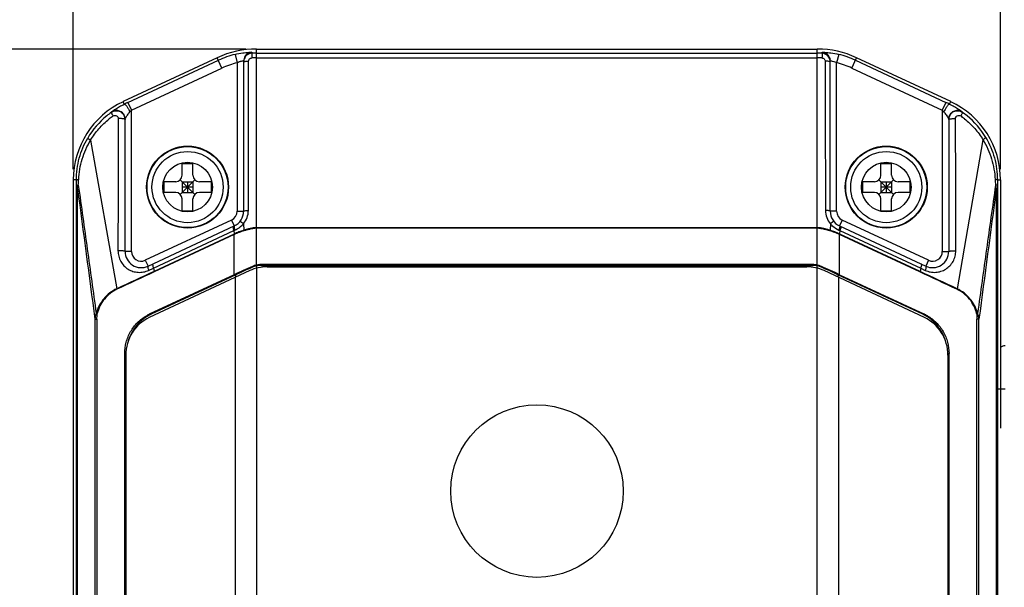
# Model space of a CAD drawing. Header units: millimetres. Extents: x 30 to 265, y 55 to 191.
# Tile 6 of 10: x 122 to 168, y 115 to 141. Entities that reach past the tile are written whole.
import ezdxf
from ezdxf.enums import TextEntityAlignment as Align

# ---------------------------------------------------------------- set-up
doc = ezdxf.new("R2010")
doc.units = ezdxf.units.MM
doc.header["$LTSCALE"] = 16.335
doc.layers.get('0').update_dxf_attribs({"linetype": 'CONTINUOUS'})
doc.layers.add('00_COMPONENTS', color=7, linetype='CONTINUOUS')
doc.layers.add('51__DRAFT_DIMS', color=7, linetype='CONTINUOUS')
doc.styles.get("Standard").update_dxf_attribs({"font": 'simfang.ttf'})
doc.dimstyles.new('DIMSTYLE_1', dxfattribs={"dimtxt": 3, "dimasz": 3, "dimexe": 2.5, "dimexo": 0.5, "dimgap": 0.75, "dimtad": 1, "dimdec": 0, "dimdsep": 46, "dimtxsty": 'Standard', "dimblk": '_FILLED', "dimblk1": '_FILLED', "dimblk2": '_FILLED', "dimcen": 0.09, "dimclrt": 3, "dimazin": 2, "dimtp": 0.3, "dimtm": 0.3, "dimtfac": 1, "dimtdec": 0, "dimtofl": 0, "dimtmove": 0, "dimatfit": 3, "dimldrblk": '_FILLED', "dimfxl": 1, "dimtolj": 1, "dimarcsym": 0})
doc.dimstyles.new('DIMSTYLE_2', dxfattribs={"dimtxt": 3, "dimasz": 3, "dimexe": 2.5, "dimexo": 0.5, "dimgap": 0.75, "dimtad": 1, "dimdsep": 46, "dimtxsty": 'Standard', "dimblk": '_FILLED', "dimblk1": '_FILLED', "dimblk2": '_FILLED', "dimcen": 0.09, "dimclrt": 3, "dimazin": 2, "dimtp": 0.3, "dimtm": 0.3, "dimtfac": 1, "dimtofl": 0, "dimtmove": 0, "dimatfit": 3, "dimldrblk": '_FILLED', "dimfxl": 1, "dimtolj": 1, "dimarcsym": 0})
doc.dimstyles.new('DIMSTYLE_6', dxfattribs={"dimtxt": 3, "dimasz": 3, "dimexe": 2.5, "dimexo": 0.5, "dimgap": 0.75, "dimtad": 1, "dimdec": 1, "dimdsep": 46, "dimtxsty": 'Standard', "dimblk": '_FILLED', "dimblk1": '_FILLED', "dimblk2": '_FILLED', "dimcen": 0.09, "dimclrt": 3, "dimazin": 2, "dimtp": 0.3, "dimtm": 0.3, "dimtfac": 1, "dimtdec": 1, "dimtofl": 0, "dimtmove": 0, "dimatfit": 3, "dimldrblk": '_FILLED', "dimfxl": 1, "dimtolj": 1, "dimarcsym": 0})

# ---------------------------------------------------------------- blocks, each defined once
blk = doc.blocks.new('_FILLED')
at = {"color": 0, "linetype": 'ByBlock'}
blk.add_solid([(0, 0), (-1, 0.167), (-1, -0.167)], dxfattribs=at)
blk = doc.blocks.new('*D1')
at = {"layer": '51__DRAFT_DIMS', "color": 4}
for p, q in [((124.427, 134.019), (124.427, 161.561)), ((197.327, 113.589), (197.327, 161.561)), ((124.427, 159.061), (160.877, 159.061)), ((197.327, 159.061), (160.877, 159.061))]:
    blk.add_line(p, q, dxfattribs=at)
at = {"layer": '51__DRAFT_DIMS', "color": 4, "xscale": 3, "yscale": 3, "zscale": 3, "rotation": 180}
blk.add_blockref('_FILLED', (124.427, 159.061), dxfattribs=at)
at = {"layer": '51__DRAFT_DIMS', "color": 4, "xscale": 3, "yscale": 3, "zscale": 3}
blk.add_blockref('_FILLED', (197.327, 159.061), dxfattribs=at)
at = {"layer": '51__DRAFT_DIMS', "color": 3}
blk.add_text('73', height=3, dxfattribs=at).set_placement((160.877, 159.811), align=Align.CENTER)
blk = doc.blocks.new('*D2')
at = {"layer": '51__DRAFT_DIMS', "color": 4}
for p, q in [((124.427, 134.019), (124.427, 149.826)), ((167.427, 134.019), (167.427, 149.826)), ((124.427, 147.326), (145.927, 147.326)), ((167.427, 147.326), (145.927, 147.326))]:
    blk.add_line(p, q, dxfattribs=at)
at = {"layer": '51__DRAFT_DIMS', "color": 4, "xscale": 3, "yscale": 3, "zscale": 3, "rotation": 180}
blk.add_blockref('_FILLED', (124.427, 147.326), dxfattribs=at)
at = {"layer": '51__DRAFT_DIMS', "color": 4, "xscale": 3, "yscale": 3, "zscale": 3}
blk.add_blockref('_FILLED', (167.427, 147.326), dxfattribs=at)
at = {"layer": '51__DRAFT_DIMS', "color": 3}
blk.add_text('43', height=3, dxfattribs=at).set_placement((145.927, 148.076), align=Align.CENTER)
blk = doc.blocks.new('*D7')
at = {"layer": '51__DRAFT_DIMS', "color": 4}
for p, q in [((132.427, 139.584), (111.484, 139.584)), ((113.984, 139.584), (113.984, 117.087)), ((113.984, 94.589), (113.984, 117.087)), ((132.427, 94.589), (111.484, 94.589))]:
    blk.add_line(p, q, dxfattribs=at)
at = {"layer": '51__DRAFT_DIMS', "color": 4, "xscale": 3, "yscale": 3, "zscale": 3}
for p, rotation in [((113.984, 139.584), 90), ((113.984, 94.589), 270)]:
    blk.add_blockref('_FILLED', p, dxfattribs=dict(at, rotation=rotation))
at = {"layer": '51__DRAFT_DIMS', "color": 3}
blk.add_text('45', height=3, rotation=90, dxfattribs=at).set_placement((113.234, 117.087), align=Align.CENTER)

msp = doc.modelspace()

# ---------------------------------------------------------------- linework, layer by layer
at = {"layer": '00_COMPONENTS', "color": 4}
for p, q in [((131.932, 139.337), (132.027, 138.949)), ((132.706, 139.433), (132.706, 139.386)), ((132.927, 129.568), (132.927, 139.584)), ((132.927, 139.392), (158.927, 139.392)), ((158.927, 129.568), (158.927, 139.584)), ((159.148, 139.386), (159.148, 139.433)), ((159.922, 139.337), (159.827, 138.949)), ((126.958, 137.107), (131.154, 139.064)), ((131.323, 138.701), (131.1, 139.179)), ((132.027, 138.949), (132.027, 132.066)), ((132.927, 139.179), (158.927, 139.179)), ((159.827, 132.066), (159.827, 138.949)), ((160.532, 138.701), (160.754, 139.179)), ((160.701, 139.064), (164.896, 137.107)), ((127.127, 136.745), (131.323, 138.701)), ((160.532, 138.701), (164.727, 136.745)), ((126.791, 137.029), (126.737, 137.145)), ((126.958, 137.107), (127.127, 136.745)), ((164.896, 137.107), (164.727, 136.745)), ((165.064, 137.029), (165.118, 137.145)), ((126.195, 136.653), (126.196, 136.662)), ((127.127, 130.2), (127.127, 136.745)), ((164.727, 136.745), (164.727, 130.2)), ((165.659, 136.662), (165.659, 136.653)), ((125.231, 135.36), (126.444, 128.471)), ((166.611, 135.38), (165.41, 128.471)), ((124.574, 133.519), (124.427, 133.519)), ((124.575, 133.27), (124.574, 133.519)), ((167.28, 133.519), (167.279, 133.27)), ((167.28, 133.519), (167.427, 133.519)), ((124.575, 133.108), (124.575, 133.27)), ((124.575, 98.589), (124.575, 133.108)), ((124.575, 133.108), (124.627, 133.108)), ((124.627, 133.108), (124.661, 133.281)), ((124.627, 98.589), (124.627, 133.108)), ((167.194, 133.281), (167.227, 133.108)), ((167.227, 133.108), (167.227, 98.589)), ((167.279, 133.108), (167.227, 133.108)), ((167.279, 133.27), (167.279, 133.108)), ((167.279, 133.108), (167.279, 98.589)), ((132.027, 132.066), (132.327, 132.066)), ((159.827, 132.066), (159.527, 132.066)), ((131.767, 131.658), (127.767, 129.793)), ((131.767, 131.658), (131.894, 131.386)), ((160.087, 131.658), (159.96, 131.386)), ((164.087, 129.793), (160.087, 131.658)), ((128.144, 129.429), (131.876, 131.169)), ((131.876, 131.169), (131.926, 131.191)), ((131.876, 131.169), (131.891, 131.011)), ((132.317, 131.484), (132.332, 131.18)), ((158.927, 131.303), (132.927, 131.303)), ((158.927, 131.276), (132.927, 131.276)), ((159.536, 131.486), (159.521, 131.181)), ((159.928, 131.191), (159.978, 131.169)), ((159.978, 131.169), (159.964, 131.011)), ((159.978, 131.169), (163.726, 129.422)), ((131.883, 131.008), (128.171, 129.277)), ((131.892, 130.985), (128.183, 129.255)), ((131.892, 129.123), (131.892, 130.985)), ((159.962, 129.123), (159.962, 130.985)), ((163.687, 129.248), (159.962, 130.985)), ((163.698, 129.27), (159.972, 131.008)), ((127.127, 130.2), (126.827, 130.2)), ((164.727, 130.2), (165.027, 130.2)), ((127.767, 129.793), (127.894, 129.521)), ((164.087, 129.793), (163.96, 129.521)), ((127.922, 129.325), (128.144, 129.429)), ((128.144, 129.429), (128.171, 129.277)), ((132.737, 129.506), (132.737, 129.471)), ((132.927, 129.533), (132.927, 98.589)), ((133.134, 129.589), (133.134, 129.554)), ((158.72, 129.554), (158.72, 129.589)), ((158.927, 98.589), (158.927, 129.533)), ((159.117, 129.471), (159.117, 129.506)), ((163.726, 129.422), (163.698, 129.27)), ((163.726, 129.422), (163.932, 129.325)), ((131.937, 128.998), (131.937, 98.589)), ((131.969, 129.013), (131.969, 129.123)), ((159.885, 129.123), (159.885, 129.013)), ((159.917, 128.998), (159.917, 98.589)), ((125.427, 127.057), (125.427, 98.589)), ((125.427, 127.057), (125.524, 127.057)), ((125.524, 127.057), (125.524, 98.589)), ((127.954, 127.287), (128.032, 127.287)), ((163.9, 127.287), (163.822, 127.287)), ((166.33, 98.589), (166.33, 127.057)), ((166.427, 127.057), (166.33, 127.057)), ((166.427, 98.589), (166.427, 127.057)), ((126.816, 125.463), (126.869, 125.463)), ((165.038, 125.463), (164.985, 125.463)), ((167.327, 123.828), (167.64, 123.828))]:
    msp.add_line(p, q, dxfattribs=at)
at = {"layer": '00_COMPONENTS', "color": 7}
for p, q in [((132.927, 139.584), (158.927, 139.584)), ((131.1, 139.179), (126.737, 137.145)), ((132.327, 139.034), (132.327, 132.066)), ((159.527, 132.066), (159.527, 139.034)), ((165.118, 137.145), (160.754, 139.179)), ((126.827, 130.2), (126.827, 136.336)), ((165.027, 136.336), (165.027, 130.2)), ((129.477, 133.734), (129.477, 134.284)), ((129.477, 134.284), (129.977, 134.284)), ((129.977, 133.734), (129.977, 134.284)), ((161.877, 133.734), (161.877, 134.284)), ((161.877, 134.284), (162.377, 134.284)), ((162.377, 133.734), (162.377, 134.284)), ((124.427, 133.519), (124.427, 98.589)), ((128.627, 133.434), (128.627, 132.934)), ((129.177, 133.434), (128.627, 133.434)), ((129.389, 132.846), (130.065, 133.522)), ((130.065, 132.846), (129.389, 133.522)), ((129.477, 133.434), (129.477, 132.934)), ((129.477, 133.434), (129.977, 133.434)), ((129.727, 133.434), (129.727, 132.934)), ((129.977, 133.434), (129.977, 132.934)), ((130.827, 133.434), (130.277, 133.434)), ((130.827, 133.434), (130.827, 132.934)), ((161.027, 133.434), (161.027, 132.934)), ((161.577, 133.434), (161.027, 133.434)), ((161.789, 132.846), (162.465, 133.522)), ((161.789, 133.522), (162.465, 132.846)), ((161.877, 133.434), (161.877, 132.934)), ((161.877, 133.434), (162.377, 133.434)), ((162.127, 133.434), (162.127, 132.934)), ((162.377, 133.434), (162.377, 132.934)), ((163.227, 133.434), (162.677, 133.434)), ((163.227, 133.434), (163.227, 132.934)), ((167.427, 133.519), (167.427, 122.009)), ((129.177, 132.934), (128.627, 132.934)), ((129.977, 133.184), (129.477, 133.184)), ((129.477, 132.934), (129.977, 132.934)), ((130.827, 132.934), (130.277, 132.934)), ((161.577, 132.934), (161.027, 132.934)), ((162.377, 133.184), (161.877, 133.184)), ((161.877, 132.934), (162.377, 132.934)), ((163.227, 132.934), (162.677, 132.934)), ((129.477, 132.084), (129.477, 132.634)), ((129.977, 132.084), (129.977, 132.634)), ((161.877, 132.084), (161.877, 132.634)), ((162.377, 132.084), (162.377, 132.634)), ((129.477, 132.084), (129.977, 132.084)), ((161.877, 132.084), (162.377, 132.084)), ((127.894, 129.521), (131.894, 131.386)), ((159.96, 131.386), (163.96, 129.521)), ((132.61, 129.311), (127.952, 127.139)), ((158.72, 129.589), (133.134, 129.589)), ((133.134, 129.554), (158.72, 129.554)), ((133.413, 129.489), (158.441, 129.489)), ((163.902, 127.139), (159.244, 129.311)), ((131.892, 129.123), (127.954, 127.287)), ((131.969, 129.123), (128.032, 127.287)), ((163.822, 127.287), (159.885, 129.123)), ((159.962, 129.123), (163.9, 127.287)), ((126.816, 98.589), (126.816, 125.463)), ((126.866, 125.392), (126.866, 98.589)), ((164.988, 125.392), (164.988, 98.589)), ((165.038, 98.589), (165.038, 125.463))]:
    msp.add_line(p, q, dxfattribs=at)
for centre, radius in [((129.727, 133.184), 1.9), ((129.727, 133.184), 1.877), ((129.727, 133.184), 1.65), ((162.127, 133.184), 1.9), ((162.127, 133.184), 1.877), ((162.127, 133.184), 1.65), ((145.928, 119.089), 4)]:
    msp.add_circle(centre, radius, dxfattribs=at)
at = {"layer": '00_COMPONENTS', "color": 4}
for centre in [(129.727, 133.184), (162.127, 133.184)]:
    msp.add_circle(centre, 1.15, dxfattribs=at)
at = {"layer": '00_COMPONENTS', "color": 7}
for centre, radius, start, end in [((132.927, 135.26), 4.324, 90, 115), ((132.727, 138.987), 0.4, 93.0792, 180.0426), ((158.927, 135.26), 4.324, 65, 90), ((159.127, 138.987), 0.4, 359.9573, 86.9208), ((132.725, 139.033), 0.398, 172.6923, 179.9777), ((159.129, 139.033), 0.398, 0.0221, 7.3076), ((128.427, 133.519), 4, 115, 180), ((163.427, 133.519), 4, 0, 65), ((126.427, 136.336), 0.4, 0.0202, 34.1704), ((128.409, 133.521), 3.836, 129.3429, 149.6743), ((165.427, 136.325), 0.4, 174.1737, 179.9863), ((165.431, 136.324), 0.404, 161.9655, 174.1806), ((163.445, 133.521), 3.836, 30.6926, 50.6736), ((129.177, 133.734), 0.3, 270, 360), ((130.277, 133.734), 0.3, 180, 270), ((161.577, 133.734), 0.3, 270, 360), ((162.677, 133.734), 0.3, 180, 270), ((129.177, 132.634), 0.3, 0, 90), ((130.277, 132.634), 0.3, 90, 180), ((161.577, 132.634), 0.3, 0, 90), ((162.677, 132.634), 0.3, 90, 180), ((131.577, 132.066), 0.75, 295.0024, 360), ((160.277, 132.066), 0.75, 180, 244.9976), ((127.577, 130.2), 0.75, 180, 295.0024), ((164.277, 130.2), 0.75, 244.9976, 360), ((133.413, 127.589), 1.9, 90, 115.0024), ((133.131, 128.613), 0.976, 102.0446, 113.7784), ((133.131, 128.579), 0.975, 103.9969, 113.8031), ((133.128, 128.588), 0.966, 102.017, 103.979), ((158.441, 127.589), 1.9, 64.9976, 90), ((158.723, 128.613), 0.976, 66.2216, 77.9554), ((158.726, 128.588), 0.966, 76.5656, 77.9833), ((158.724, 128.579), 0.975, 66.1975, 76.5449), ((128.762, 125.556), 1.91, 117.1249, 119.5315), ((128.756, 125.569), 1.895, 115.6143, 117.1238), ((128.843, 125.55), 1.917, 119.1954, 119.5299), ((128.84, 125.555), 1.911, 117.6974, 119.196), ((128.752, 125.577), 1.886, 115.0025, 115.6136), ((128.833, 125.569), 1.895, 115.0052, 117.6992), ((163.021, 125.569), 1.895, 62.3008, 64.9948), ((163.102, 125.577), 1.886, 64.3864, 64.9975), ((163.014, 125.555), 1.911, 60.804, 62.3026), ((163.098, 125.569), 1.895, 62.8762, 64.3857), ((163.011, 125.55), 1.917, 60.4701, 60.8046), ((163.092, 125.556), 1.91, 60.4685, 62.8751), ((167.627, 125.526), 0.3, 87.5, 131.8931)]:
    msp.add_arc(centre, radius, start, end, dxfattribs=at)
at = {"layer": '00_COMPONENTS', "color": 4}
for centre, radius, start, end in [((132.927, 135.26), 4.197, 103.7126, 115), ((132.727, 139.033), 0.4, 114.7674, 153.2079), ((132.927, 135.188), 4.204, 89.9998, 93.0188), ((158.927, 135.188), 4.204, 86.9811, 90.0002), ((159.127, 139.033), 0.4, 28.7862, 65.2316), ((158.927, 135.26), 4.197, 65, 76.2874), ((132.927, 135.26), 3.797, 103.7125, 115), ((132.927, 134.888), 4.291, 90.0008, 92.9288), ((158.927, 134.888), 4.291, 87.0713, 89.9991), ((158.927, 135.26), 3.797, 65, 76.2875), ((140.315, 108.459), 31.609, 114.9971, 115.3325), ((151.358, 108.075), 32.034, 64.6697, 65.0006), ((128.411, 133.519), 3.839, 125.2627, 129.3431), ((126.427, 136.336), 0.4, 34.1704, 125.3456), ((137.523, 127.189), 14.121, 137.4106, 137.8428), ((154.331, 127.188), 14.121, 42.1578, 42.5899), ((165.427, 136.336), 0.4, 54.6428, 166.047), ((163.443, 133.519), 3.838, 50.6735, 54.738), ((128.395, 133.468), 3.686, 125.1112, 128.7406), ((165.425, 136.336), 0.398, 172.9785, 179.9799), ((165.431, 136.335), 0.404, 166.0958, 172.9873), ((163.46, 133.469), 3.684, 51.3592, 54.8934), ((131.577, 132.066), 0.45, 295.0024, 360), ((160.277, 132.066), 0.45, 180, 244.9976), ((132.827, 131.554), 0.971, 199.838, 201.9112), ((133.538, 131.538), 1.258, 196.546, 197.7441), ((158.311, 131.54), 1.262, 342.277, 343.4717), ((159.027, 131.553), 0.971, 338.0828, 340.1574), ((131.601, 131.611), 0.666, 295.0158, 295.7785), ((132.559, 131.276), 0.728, 201.6345, 203.5302), ((132.571, 131.292), 0.736, 202.3975, 204.2809), ((131.627, 131.58), 0.651, 294.012, 294.7558), ((159.283, 131.292), 0.737, 335.7188, 337.602), ((160.227, 131.58), 0.65, 245.2444, 245.988), ((159.295, 131.276), 0.728, 336.4698, 338.3653), ((160.253, 131.611), 0.666, 244.2217, 244.9842), ((127.577, 130.2), 0.45, 180, 295.0024), ((164.277, 130.2), 0.45, 244.9976, 360), ((128.85, 129.545), 0.727, 201.5458, 203.49), ((163.02, 129.538), 0.727, 336.4897, 338.4342), ((127.121, 128.741), 0.729, 201.7119, 203.5415), ((164.733, 128.741), 0.729, 336.4594, 338.288), ((126.055, 129.712), 2.447, 256.6045, 257.908), ((165.799, 129.713), 2.449, 282.095, 283.3974)]:
    msp.add_arc(centre, radius, start, end, dxfattribs=at)
at = {"layer": '00_COMPONENTS', "color": 7}
for centre, major_axis, ratio, start_param, end_param in [((132.927, 129.123), (3.996, 1.759), 0.09785, 7.858427, 8.07274), ((132.927, 129.123), (3.697, 1.627), 0.09785, 1.579095, 1.789555), ((133.134, 128.583), (0, 1.007), 0.993272, 0, 0.208353), ((133.134, 128.548), (0, -1.007), 0.993272, 3.141593, 3.349946), ((158.72, 128.583), (0, 1.007), 0.993272, -0.208353, 0), ((158.72, 128.548), (0, 1.007), 0.993272, -0.208353, 0), ((158.927, 129.123), (3.996, -1.759), 0.09785, 7.635223, 7.849536), ((158.927, 129.123), (3.697, -1.627), 0.09785, 1.352038, 1.562497), ((128.701, 125.392), (0, 1.914), 0.958965, 6.703726, 7.853982), ((163.153, 125.392), (0, 1.914), 0.958965, 4.712389, 5.862645)]:
    msp.add_ellipse(centre, major_axis=major_axis, ratio=ratio, start_param=start_param, end_param=end_param, dxfattribs=at)
at = {"layer": '00_COMPONENTS', "color": 4}
for points, knots in [([(131.932, 139.337), (132.048, 139.366), (132.259, 139.407), (132.473, 139.429), (132.569, 139.434)], [0, 0, 0, 0, 0.555138, 1, 1, 1, 1]), ([(132.569, 139.434), (132.588, 139.435), (132.616, 139.436), (132.649, 139.436), (132.669, 139.436), (132.684, 139.436), (132.696, 139.435), (132.702, 139.434), (132.706, 139.434), (132.706, 139.433)], [0, 0, 0, 0, 0.422951, 0.594505, 0.737365, 0.850014, 0.931367, 0.981054, 1, 1, 1, 1]), ([(132.706, 139.386), (132.705, 139.386), (132.705, 139.384), (132.704, 139.381), (132.704, 139.375), (132.703, 139.365), (132.703, 139.347), (132.703, 139.322), (132.704, 139.29), (132.705, 139.24), (132.707, 139.201), (132.708, 139.173)], [0, 0, 0, 0, 0.008105, 0.024606, 0.049629, 0.083034, 0.174216, 0.29573, 0.443871, 0.614654, 1, 1, 1, 1]), ([(159.148, 139.386), (159.149, 139.386), (159.149, 139.384), (159.15, 139.381), (159.15, 139.375), (159.151, 139.365), (159.151, 139.347), (159.151, 139.322), (159.151, 139.29), (159.149, 139.24), (159.148, 139.201), (159.146, 139.173)], [0, 0, 0, 0, 0.008104, 0.024605, 0.049628, 0.083033, 0.174215, 0.295729, 0.44387, 0.614653, 1, 1, 1, 1]), ([(159.148, 139.433), (159.148, 139.434), (159.152, 139.434), (159.158, 139.435), (159.168, 139.436), (159.183, 139.436), (159.201, 139.436), (159.232, 139.436), (159.258, 139.435), (159.276, 139.434)], [0, 0, 0, 0, 0.019057, 0.068616, 0.149739, 0.262118, 0.404754, 0.576246, 1, 1, 1, 1]), ([(159.276, 139.434), (159.372, 139.43), (159.589, 139.408), (159.804, 139.366), (159.922, 139.337)], [0, 0, 0, 0, 0.441883, 1, 1, 1, 1]), ([(132.027, 138.949), (132.062, 138.969), (132.114, 138.994), (132.185, 139.018), (132.231, 139.029), (132.27, 139.035), (132.299, 139.038), (132.317, 139.037), (132.325, 139.036), (132.327, 139.034), (132.327, 139.034)], [0, 0, 0, 0, 0.376188, 0.549131, 0.701876, 0.827395, 0.920484, 0.977856, 0.992864, 1, 1, 1, 1]), ([(132.327, 138.987), (132.327, 138.989), (132.333, 138.996), (132.355, 139.004), (132.377, 139.009), (132.394, 139.011)], [0, 0, 0, 0, 0.109933, 0.307473, 1, 1, 1, 1]), ([(132.394, 139.011), (132.419, 139.015), (132.473, 139.021), (132.528, 139.023), (132.558, 139.023)], [0, 0, 0, 0, 0.455666, 1, 1, 1, 1]), ([(132.558, 139.023), (132.558, 139.042), (132.566, 139.081), (132.6, 139.13), (132.65, 139.163), (132.688, 139.172), (132.708, 139.173)], [0, 0, 0, 0, 0.248712, 0.498578, 0.749192, 1, 1, 1, 1]), ([(159.146, 139.173), (159.166, 139.172), (159.204, 139.163), (159.254, 139.13), (159.288, 139.081), (159.296, 139.042), (159.296, 139.023)], [0, 0, 0, 0, 0.250877, 0.501521, 0.751359, 1, 1, 1, 1]), ([(159.46, 139.011), (159.436, 139.015), (159.381, 139.021), (159.326, 139.023), (159.296, 139.023)], [0, 0, 0, 0, 0.455663, 1, 1, 1, 1]), ([(159.527, 138.987), (159.527, 138.989), (159.521, 138.996), (159.499, 139.004), (159.477, 139.009), (159.46, 139.011)], [0, 0, 0, 0, 0.109934, 0.307474, 1, 1, 1, 1]), ([(159.527, 139.034), (159.527, 139.035), (159.535, 139.037), (159.545, 139.038), (159.567, 139.037), (159.582, 139.035), (159.591, 139.034)], [0, 0, 0, 0, 0.074521, 0.265182, 0.575729, 1, 1, 1, 1]), ([(159.591, 139.034), (159.608, 139.032), (159.691, 139.015), (159.769, 138.982), (159.827, 138.949)], [0, 0, 0, 0, 0.202867, 1, 1, 1, 1]), ([(126.196, 136.662), (126.196, 136.663), (126.197, 136.664), (126.199, 136.667), (126.204, 136.671), (126.213, 136.679), (126.227, 136.691), (126.249, 136.708), (126.277, 136.728), (126.308, 136.751), (126.344, 136.775), (126.399, 136.812), (126.474, 136.859), (126.572, 136.917), (126.678, 136.974), (126.752, 137.011), (126.791, 137.029)], [0, 0, 0, 0, 0.002794, 0.008404, 0.016838, 0.028027, 0.058327, 0.098398, 0.147048, 0.203071, 0.265433, 0.333301, 0.482411, 0.645605, 0.819287, 1, 1, 1, 1]), ([(126.791, 137.029), (126.797, 137.031), (126.816, 137.027), (126.842, 137.007), (126.873, 136.975), (126.908, 136.931), (126.946, 136.875), (126.998, 136.787), (127.033, 136.716), (127.055, 136.666)], [0, 0, 0, 0, 0.044764, 0.113937, 0.211698, 0.336046, 0.483007, 0.647161, 1, 1, 1, 1]), ([(165.064, 137.029), (165.057, 137.031), (165.038, 137.027), (165.012, 137.007), (164.981, 136.975), (164.946, 136.931), (164.908, 136.875), (164.856, 136.787), (164.821, 136.716), (164.799, 136.666)], [0, 0, 0, 0, 0.044766, 0.11394, 0.211701, 0.336047, 0.483008, 0.647161, 1, 1, 1, 1]), ([(165.064, 137.029), (165.102, 137.011), (165.176, 136.974), (165.282, 136.916), (165.38, 136.859), (165.456, 136.812), (165.51, 136.775), (165.546, 136.751), (165.577, 136.728), (165.605, 136.708), (165.627, 136.691), (165.641, 136.679), (165.65, 136.671), (165.655, 136.667), (165.657, 136.664), (165.658, 136.663), (165.659, 136.662)], [0, 0, 0, 0, 0.180725, 0.354446, 0.517692, 0.666777, 0.734635, 0.796985, 0.85298, 0.90161, 0.941672, 0.97197, 0.98316, 0.991594, 0.997205, 1, 1, 1, 1]), ([(126.195, 136.653), (126.193, 136.651), (126.192, 136.645), (126.196, 136.626), (126.211, 136.591), (126.239, 136.541), (126.262, 136.503), (126.275, 136.483)], [0, 0, 0, 0, 0.036683, 0.098775, 0.307908, 0.618538, 1, 1, 1, 1]), ([(126.195, 136.653), (126.225, 136.674), (126.291, 136.708), (126.434, 136.738), (126.62, 136.7), (126.759, 136.569), (126.817, 136.435), (126.827, 136.361), (126.827, 136.325)], [0, 0, 0, 0, 0.125938, 0.25161, 0.500076, 0.748576, 0.874194, 1, 1, 1, 1]), ([(126.853, 136.387), (126.879, 136.433), (126.942, 136.53), (127.014, 136.62), (127.055, 136.666)], [0, 0, 0, 0, 0.460489, 1, 1, 1, 1]), ([(164.799, 136.666), (164.815, 136.649), (164.874, 136.58), (164.928, 136.505), (164.964, 136.449)], [0, 0, 0, 0, 0.264038, 1, 1, 1, 1]), ([(165.047, 136.449), (165.066, 136.508), (165.133, 136.619), (165.297, 136.72), (165.489, 136.737), (165.609, 136.689), (165.659, 136.653)], [0, 0, 0, 0, 0.250526, 0.500344, 0.749966, 1, 1, 1, 1]), ([(165.659, 136.653), (165.661, 136.651), (165.662, 136.645), (165.658, 136.626), (165.643, 136.591), (165.616, 136.541), (165.592, 136.503), (165.579, 136.483)], [0, 0, 0, 0, 0.036669, 0.098756, 0.307894, 0.618534, 1, 1, 1, 1]), ([(125.231, 135.36), (125.343, 135.548), (125.602, 135.902), (125.918, 136.206), (126.088, 136.343)], [0, 0, 0, 0, 0.500714, 1, 1, 1, 1]), ([(126.275, 136.483), (126.298, 136.499), (126.352, 136.518), (126.436, 136.5), (126.498, 136.442), (126.514, 136.386), (126.514, 136.359)], [0, 0, 0, 0, 0.252648, 0.500455, 0.748025, 1, 1, 1, 1]), ([(126.514, 136.359), (126.512, 135.849), (126.505, 133.806), (126.501, 131.763), (126.5, 130.23)], [0, 0, 0, 0, 0.249765, 1, 1, 1, 1]), ([(126.782, 136.345), (126.765, 136.348), (126.725, 136.354), (126.636, 136.36), (126.564, 136.361), (126.514, 136.359)], [0, 0, 0, 0, 0.196364, 0.443555, 1, 1, 1, 1]), ([(126.827, 136.325), (126.827, 136.327), (126.823, 136.332), (126.808, 136.339), (126.793, 136.343), (126.782, 136.345)], [0, 0, 0, 0, 0.119404, 0.317192, 1, 1, 1, 1]), ([(126.827, 136.336), (126.827, 136.338), (126.83, 136.344), (126.835, 136.354), (126.843, 136.369), (126.849, 136.38), (126.853, 136.387)], [0, 0, 0, 0, 0.105579, 0.323174, 0.627923, 1, 1, 1, 1]), ([(164.964, 136.449), (164.978, 136.427), (164.996, 136.396), (165.016, 136.36), (165.024, 136.345), (165.026, 136.339)], [0, 0, 0, 0, 0.61797, 0.852678, 1, 1, 1, 1]), ([(165.026, 136.339), (165.026, 136.339), (165.027, 136.338), (165.027, 136.337), (165.027, 136.336)], [0, 0, 0, 0, 0.344519, 1, 1, 1, 1]), ([(165.027, 136.325), (165.027, 136.327), (165.031, 136.332), (165.046, 136.339), (165.061, 136.343), (165.072, 136.345)], [0, 0, 0, 0, 0.119369, 0.317148, 1, 1, 1, 1]), ([(165.072, 136.345), (165.089, 136.348), (165.129, 136.354), (165.218, 136.36), (165.29, 136.361), (165.34, 136.359)], [0, 0, 0, 0, 0.19635, 0.44353, 1, 1, 1, 1]), ([(165.34, 136.359), (165.34, 136.386), (165.356, 136.442), (165.419, 136.5), (165.502, 136.518), (165.557, 136.499), (165.579, 136.483)], [0, 0, 0, 0, 0.252581, 0.500345, 0.747972, 1, 1, 1, 1]), ([(165.354, 130.23), (165.354, 130.741), (165.352, 132.784), (165.346, 134.827), (165.34, 136.359)], [0, 0, 0, 0, 0.250177, 1, 1, 1, 1]), ([(165.761, 136.347), (165.929, 136.212), (166.242, 135.913), (166.499, 135.564), (166.611, 135.38)], [0, 0, 0, 0, 0.499268, 1, 1, 1, 1]), ([(124.574, 133.519), (124.574, 133.857), (124.663, 134.536), (124.928, 135.167), (125.099, 135.458)], [0, 0, 0, 0, 0.500119, 1, 1, 1, 1]), ([(124.679, 133.535), (124.686, 133.695), (124.722, 134.015), (124.833, 134.485), (125, 134.938), (125.148, 135.223), (125.231, 135.36)], [0, 0, 0, 0, 0.250176, 0.500369, 0.75035, 1, 1, 1, 1]), ([(125.099, 135.458), (125.098, 135.456), (125.101, 135.452), (125.108, 135.445), (125.119, 135.436), (125.134, 135.424), (125.154, 135.41), (125.186, 135.389), (125.212, 135.372), (125.231, 135.36)], [0, 0, 0, 0, 0.02845, 0.086465, 0.175062, 0.292977, 0.437797, 0.606819, 1, 1, 1, 1]), ([(166.743, 135.479), (166.743, 135.478), (166.74, 135.473), (166.734, 135.466), (166.723, 135.457), (166.707, 135.445), (166.688, 135.431), (166.656, 135.409), (166.63, 135.392), (166.611, 135.38)], [0, 0, 0, 0, 0.028587, 0.086666, 0.175296, 0.293223, 0.438033, 0.607016, 1, 1, 1, 1]), ([(166.611, 135.38), (166.696, 135.242), (166.848, 134.954), (167.018, 134.496), (167.131, 134.021), (167.168, 133.697), (167.176, 133.535)], [0, 0, 0, 0, 0.24963, 0.499604, 0.749802, 1, 1, 1, 1]), ([(166.743, 135.479), (166.917, 135.185), (167.189, 134.548), (167.28, 133.861), (167.28, 133.519)], [0, 0, 0, 0, 0.499853, 1, 1, 1, 1]), ([(124.574, 133.519), (124.575, 133.52), (124.578, 133.522), (124.583, 133.524), (124.592, 133.526), (124.61, 133.529), (124.639, 133.532), (124.664, 133.534), (124.679, 133.535)], [0, 0, 0, 0, 0.030944, 0.088446, 0.174637, 0.289216, 0.598387, 1, 1, 1, 1]), ([(167.28, 133.519), (167.279, 133.52), (167.276, 133.522), (167.271, 133.524), (167.262, 133.526), (167.244, 133.529), (167.215, 133.532), (167.19, 133.534), (167.176, 133.535)], [0, 0, 0, 0, 0.030945, 0.088446, 0.174635, 0.289211, 0.598379, 1, 1, 1, 1]), ([(124.575, 133.27), (124.575, 133.271), (124.578, 133.272), (124.582, 133.274), (124.59, 133.275), (124.604, 133.277), (124.628, 133.279), (124.649, 133.28), (124.661, 133.281)], [0, 0, 0, 0, 0.028935, 0.085309, 0.170601, 0.284481, 0.59374, 1, 1, 1, 1]), ([(124.661, 133.281), (124.802, 132.29), (125.078, 130.307), (125.352, 128.323), (125.488, 127.331)], [0, 0, 0, 0, 0.499907, 1, 1, 1, 1]), ([(167.194, 133.281), (167.053, 132.29), (166.776, 130.307), (166.502, 128.323), (166.366, 127.331)], [0, 0, 0, 0, 0.499907, 1, 1, 1, 1]), ([(167.279, 133.27), (167.279, 133.271), (167.276, 133.272), (167.272, 133.273), (167.264, 133.275), (167.25, 133.277), (167.226, 133.279), (167.205, 133.28), (167.194, 133.281)], [0, 0, 0, 0, 0.028844, 0.085188, 0.170473, 0.284358, 0.593659, 1, 1, 1, 1]), ([(132.317, 131.484), (132.388, 131.57), (132.505, 131.766), (132.546, 131.991), (132.547, 132.102)], [0, 0, 0, 0, 0.501688, 1, 1, 1, 1]), ([(132.327, 132.066), (132.327, 132.068), (132.333, 132.074), (132.354, 132.083), (132.398, 132.092), (132.466, 132.099), (132.518, 132.101), (132.547, 132.102)], [0, 0, 0, 0, 0.033947, 0.094308, 0.305438, 0.6207, 1, 1, 1, 1]), ([(159.527, 132.066), (159.527, 132.068), (159.521, 132.074), (159.501, 132.083), (159.456, 132.092), (159.389, 132.099), (159.336, 132.101), (159.307, 132.102)], [0, 0, 0, 0, 0.033947, 0.094308, 0.305438, 0.620699, 1, 1, 1, 1]), ([(159.307, 132.102), (159.308, 131.991), (159.349, 131.767), (159.465, 131.572), (159.536, 131.486)], [0, 0, 0, 0, 0.498374, 1, 1, 1, 1]), ([(132.168, 131.603), (132.167, 131.603), (132.169, 131.602), (132.17, 131.601), (132.174, 131.598), (132.178, 131.594), (132.184, 131.589), (132.195, 131.581), (132.21, 131.568), (132.232, 131.551), (132.258, 131.53), (132.286, 131.508), (132.306, 131.492), (132.317, 131.484)], [0, 0, 0, 0, 0.004675, 0.018365, 0.040932, 0.072204, 0.112002, 0.160135, 0.279958, 0.428293, 0.601511, 0.794243, 1, 1, 1, 1]), ([(159.685, 131.605), (159.686, 131.604), (159.684, 131.604), (159.683, 131.602), (159.679, 131.599), (159.675, 131.595), (159.669, 131.591), (159.658, 131.582), (159.643, 131.57), (159.621, 131.552), (159.595, 131.532), (159.566, 131.51), (159.546, 131.494), (159.536, 131.486)], [0, 0, 0, 0, 0.004663, 0.018348, 0.040914, 0.072184, 0.111981, 0.160114, 0.279938, 0.428276, 0.601496, 0.794233, 1, 1, 1, 1]), ([(131.835, 131.332), (131.834, 131.321), (131.837, 131.298), (131.848, 131.243), (131.864, 131.199), (131.876, 131.169)], [0, 0, 0, 0, 0.182863, 0.417102, 1, 1, 1, 1]), ([(131.847, 131.364), (131.845, 131.363), (131.84, 131.359), (131.836, 131.347), (131.835, 131.338), (131.835, 131.332)], [0, 0, 0, 0, 0.182531, 0.525821, 1, 1, 1, 1]), ([(131.894, 131.386), (131.888, 131.383), (131.883, 131.37), (131.883, 131.353), (131.885, 131.324), (131.895, 131.28), (131.906, 131.244), (131.914, 131.224)], [0, 0, 0, 0, 0.114323, 0.204827, 0.320417, 0.621883, 1, 1, 1, 1]), ([(132.332, 131.18), (132.294, 131.168), (132.219, 131.144), (132.107, 131.103), (131.998, 131.06), (131.926, 131.028), (131.891, 131.011)], [0, 0, 0, 0, 0.251698, 0.502331, 0.751773, 1, 1, 1, 1]), ([(132.34, 131.155), (132.264, 131.132), (132.116, 131.081), (131.97, 131.022), (131.899, 130.989)], [0, 0, 0, 0, 0.50236, 1, 1, 1, 1]), ([(131.926, 131.191), (131.963, 131.208), (132.109, 131.282), (132.238, 131.39), (132.317, 131.484)], [0, 0, 0, 0, 0.248123, 1, 1, 1, 1]), ([(132.927, 131.303), (132.876, 131.303), (132.775, 131.291), (132.625, 131.261), (132.477, 131.225), (132.38, 131.195), (132.332, 131.18)], [0, 0, 0, 0, 0.250683, 0.501197, 0.751062, 1, 1, 1, 1]), ([(132.927, 131.276), (132.877, 131.276), (132.777, 131.264), (132.629, 131.235), (132.483, 131.199), (132.387, 131.17), (132.34, 131.155)], [0, 0, 0, 0, 0.250659, 0.501165, 0.751036, 1, 1, 1, 1]), ([(159.521, 131.181), (159.472, 131.196), (159.376, 131.225), (159.228, 131.261), (159.079, 131.291), (158.978, 131.303), (158.927, 131.303)], [0, 0, 0, 0, 0.248952, 0.498817, 0.749321, 1, 1, 1, 1]), ([(159.513, 131.156), (159.465, 131.17), (159.37, 131.199), (159.224, 131.235), (159.077, 131.264), (158.977, 131.276), (158.927, 131.276)], [0, 0, 0, 0, 0.248979, 0.49885, 0.749345, 1, 1, 1, 1]), ([(159.955, 130.989), (159.919, 131.005), (159.847, 131.037), (159.737, 131.079), (159.626, 131.12), (159.551, 131.144), (159.513, 131.156)], [0, 0, 0, 0, 0.248214, 0.497653, 0.748293, 1, 1, 1, 1]), ([(159.964, 131.011), (159.928, 131.028), (159.856, 131.06), (159.746, 131.103), (159.634, 131.144), (159.559, 131.169), (159.521, 131.181)], [0, 0, 0, 0, 0.24822, 0.497662, 0.748298, 1, 1, 1, 1]), ([(159.536, 131.486), (159.562, 131.454), (159.675, 131.334), (159.816, 131.241), (159.928, 131.191)], [0, 0, 0, 0, 0.252768, 1, 1, 1, 1]), ([(159.96, 131.386), (159.966, 131.383), (159.971, 131.37), (159.972, 131.353), (159.969, 131.324), (159.96, 131.28), (159.948, 131.244), (159.941, 131.224)], [0, 0, 0, 0, 0.114347, 0.204852, 0.320441, 0.621898, 1, 1, 1, 1]), ([(160.019, 131.332), (160.019, 131.322), (160.017, 131.298), (160.006, 131.243), (159.99, 131.199), (159.978, 131.169)], [0, 0, 0, 0, 0.183012, 0.417264, 1, 1, 1, 1]), ([(160.006, 131.364), (160.008, 131.363), (160.014, 131.359), (160.018, 131.348), (160.019, 131.338), (160.019, 131.332)], [0, 0, 0, 0, 0.183432, 0.52703, 1, 1, 1, 1]), ([(126.827, 130.2), (126.827, 130.204), (126.816, 130.211), (126.797, 130.216), (126.764, 130.222), (126.722, 130.226), (126.671, 130.23), (126.596, 130.232), (126.539, 130.232), (126.5, 130.23)], [0, 0, 0, 0, 0.030202, 0.094701, 0.194683, 0.325198, 0.479677, 0.649975, 1, 1, 1, 1]), ([(126.5, 130.23), (126.5, 130.144), (126.522, 129.973), (126.619, 129.736), (126.769, 129.532), (126.964, 129.374), (127.19, 129.269), (127.435, 129.222), (127.686, 129.238), (127.846, 129.29), (127.922, 129.325)], [0, 0, 0, 0, 0.128485, 0.25523, 0.380252, 0.503969, 0.627023, 0.750186, 0.87427, 1, 1, 1, 1]), ([(163.932, 129.325), (164.008, 129.29), (164.168, 129.238), (164.42, 129.222), (164.665, 129.269), (164.891, 129.375), (165.085, 129.533), (165.236, 129.736), (165.332, 129.973), (165.354, 130.144), (165.354, 130.23)], [0, 0, 0, 0, 0.125816, 0.250129, 0.373436, 0.496539, 0.620173, 0.745034, 0.871584, 1, 1, 1, 1]), ([(165.027, 130.2), (165.027, 130.204), (165.038, 130.211), (165.057, 130.216), (165.09, 130.222), (165.133, 130.226), (165.183, 130.23), (165.258, 130.232), (165.315, 130.232), (165.354, 130.23)], [0, 0, 0, 0, 0.030207, 0.094705, 0.194681, 0.32519, 0.479663, 0.649959, 1, 1, 1, 1]), ([(127.894, 129.521), (127.887, 129.517), (127.882, 129.501), (127.881, 129.48), (127.885, 129.445), (127.898, 129.392), (127.913, 129.349), (127.922, 129.325)], [0, 0, 0, 0, 0.114542, 0.20674, 0.324427, 0.62877, 1, 1, 1, 1]), ([(128.12, 129.626), (128.113, 129.623), (128.108, 129.607), (128.107, 129.585), (128.111, 129.55), (128.124, 129.498), (128.139, 129.455), (128.148, 129.431)], [0, 0, 0, 0, 0.114926, 0.207143, 0.324773, 0.628906, 1, 1, 1, 1]), ([(163.749, 129.619), (163.756, 129.616), (163.762, 129.6), (163.762, 129.578), (163.759, 129.543), (163.745, 129.491), (163.73, 129.448), (163.721, 129.424)], [0, 0, 0, 0, 0.114632, 0.206819, 0.324468, 0.62873, 1, 1, 1, 1]), ([(163.96, 129.521), (163.967, 129.517), (163.973, 129.501), (163.973, 129.48), (163.969, 129.445), (163.956, 129.392), (163.941, 129.349), (163.932, 129.325)], [0, 0, 0, 0, 0.114541, 0.206738, 0.324422, 0.628763, 1, 1, 1, 1]), ([(126.444, 128.471), (126.329, 128.418), (126.11, 128.285), (125.832, 128.019), (125.654, 127.75), (125.547, 127.516), (125.506, 127.393), (125.488, 127.331)], [0, 0, 0, 0, 0.247424, 0.496571, 0.747457, 0.873642, 1, 1, 1, 1]), ([(126.453, 128.449), (126.229, 128.345), (125.822, 128.03), (125.592, 127.564), (125.542, 127.319)], [0, 0, 0, 0, 0.496763, 1, 1, 1, 1]), ([(166.312, 127.319), (166.262, 127.564), (166.032, 128.03), (165.625, 128.345), (165.401, 128.449)], [0, 0, 0, 0, 0.503231, 1, 1, 1, 1]), ([(166.366, 127.331), (166.348, 127.393), (166.307, 127.516), (166.2, 127.75), (166.022, 128.019), (165.744, 128.285), (165.525, 128.418), (165.41, 128.471)], [0, 0, 0, 0, 0.126357, 0.25254, 0.503423, 0.752571, 1, 1, 1, 1]), ([(125.488, 127.331), (125.469, 127.288), (125.445, 127.197), (125.432, 127.104), (125.427, 127.057)], [0, 0, 0, 0, 0.498572, 1, 1, 1, 1]), ([(125.524, 127.057), (125.524, 127.101), (125.526, 127.188), (125.534, 127.276), (125.542, 127.319)], [0, 0, 0, 0, 0.500187, 1, 1, 1, 1]), ([(166.312, 127.319), (166.321, 127.276), (166.328, 127.188), (166.33, 127.101), (166.33, 127.057)], [0, 0, 0, 0, 0.499812, 1, 1, 1, 1]), ([(166.427, 127.057), (166.422, 127.104), (166.409, 127.197), (166.385, 127.288), (166.366, 127.331)], [0, 0, 0, 0, 0.501555, 1, 1, 1, 1])]:
    msp.add_open_spline(points, degree=3, knots=knots, dxfattribs=at)
for points in [[(132.706, 139.433), (132.656, 139.43), (132.605, 139.418), (132.559, 139.397)], [(159.148, 139.433), (159.198, 139.43), (159.249, 139.418), (159.295, 139.397)], [(132.547, 132.102), (132.552, 134.409), (132.556, 136.716), (132.558, 139.023)], [(159.296, 139.023), (159.298, 136.716), (159.302, 134.409), (159.307, 132.102)], [(124.661, 133.281), (124.67, 133.365), (124.674, 133.45), (124.679, 133.535)], [(167.176, 133.535), (167.18, 133.45), (167.184, 133.365), (167.194, 133.281)], [(124.627, 133.108), (124.893, 131.091), (125.16, 129.074), (125.427, 127.057)], [(167.227, 133.108), (166.961, 131.091), (166.694, 129.074), (166.427, 127.057)], [(128.171, 129.277), (127.596, 129.008), (127.02, 128.739), (126.444, 128.471)], [(128.183, 129.255), (127.606, 128.987), (127.03, 128.718), (126.453, 128.449)], [(165.401, 128.449), (164.83, 128.716), (164.258, 128.982), (163.687, 129.248)], [(165.41, 128.471), (164.839, 128.737), (164.269, 129.003), (163.698, 129.27)]]:
    msp.add_open_spline(points, degree=3, dxfattribs=at)
at = {"layer": '00_COMPONENTS', "color": 7}
for points in [[(132.37, 139.214), (132.35, 139.173), (132.336, 139.129), (132.33, 139.084)], [(159.478, 139.226), (159.502, 139.182), (159.517, 139.133), (159.524, 139.084)]]:
    msp.add_open_spline(points, degree=3, dxfattribs=at)
for points, knots in [([(126.816, 125.463), (126.816, 125.641), (126.862, 125.997), (127.065, 126.493), (127.388, 126.917), (127.67, 127.132), (127.821, 127.218)], [0, 0, 0, 0, 0.252412, 0.503649, 0.752908, 1, 1, 1, 1]), ([(127.899, 127.218), (127.789, 127.156), (127.582, 127.01), (127.318, 126.734), (127.111, 126.411), (127.015, 126.173), (126.979, 126.051)], [0, 0, 0, 0, 0.24773, 0.496949, 0.747808, 1, 1, 1, 1]), ([(164.875, 126.051), (164.839, 126.173), (164.743, 126.411), (164.536, 126.734), (164.272, 127.01), (164.065, 127.156), (163.955, 127.218)], [0, 0, 0, 0, 0.252192, 0.503051, 0.75227, 1, 1, 1, 1]), ([(164.033, 127.218), (164.185, 127.132), (164.466, 126.917), (164.789, 126.493), (164.992, 125.997), (165.038, 125.641), (165.038, 125.463)], [0, 0, 0, 0, 0.247092, 0.496351, 0.747588, 1, 1, 1, 1])]:
    msp.add_open_spline(points, degree=3, knots=knots, dxfattribs=at)

# ---------------------------------------------------------------- dimensions: what is measured, and where the dimension line sits
at = {"layer": '51__DRAFT_DIMS', "color": 4}
for base, p2, dimstyle, picture, middle in [((197.327, 159.061), (197.327, 113.089), 'DIMSTYLE_1', '*D1', (160.845, 159.061)), ((167.427, 147.326), (167.427, 133.519), 'DIMSTYLE_2', '*D2', (145.836, 147.326))]:
    dim = msp.add_linear_dim(base=base, p1=(124.427, 133.519), p2=p2, dimstyle=dimstyle, dxfattribs=at)
    dim.commit()
    dim.dimension.update_dxf_attribs({"geometry": picture, "text_midpoint": middle, "dimtype": 160})
dim = msp.add_linear_dim(base=(113.984, 94.589), p1=(132.927, 139.584), p2=(132.927, 94.589), angle=270, dimstyle='DIMSTYLE_6', dxfattribs=at)
dim.commit()
dim.dimension.update_dxf_attribs({"geometry": '*D7', "text_midpoint": (113.984, 116.996), "dimtype": 160})

doc.saveas('drawing.dxf')
